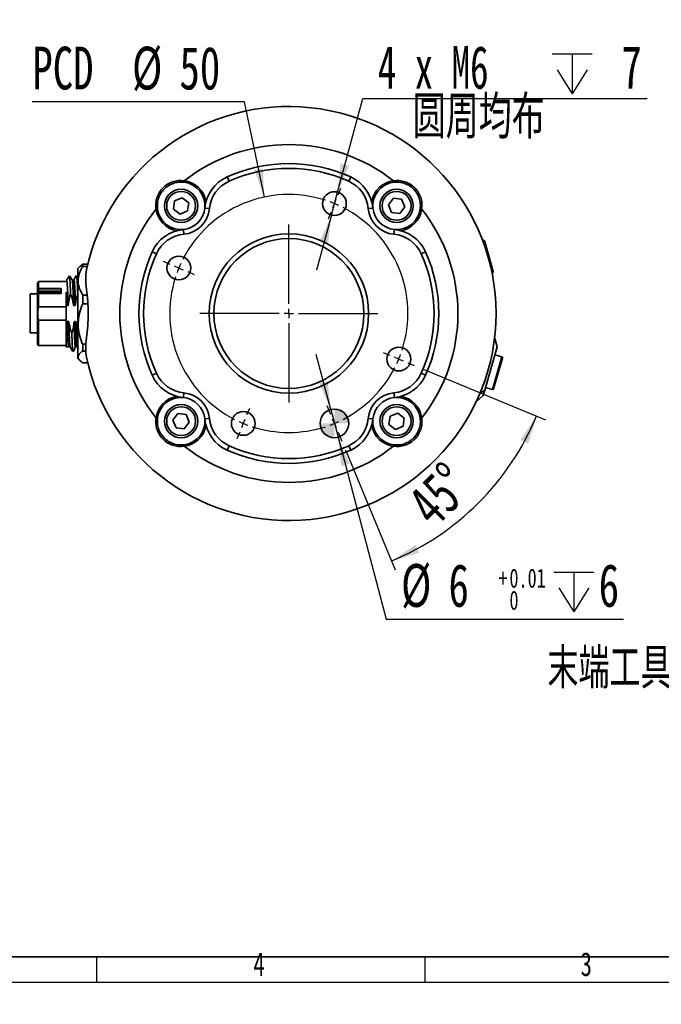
# Model space of a CAD drawing. Header units: millimetres. Extents: x 0 to 297, y 0 to 209.
# Tile 32 of 35: x 151 to 219, y 0 to 103. Entities that reach past the tile are written whole.
import ezdxf

# ---------------------------------------------------------------- set-up
doc = ezdxf.new("R2010")
doc.units = ezdxf.units.MM
doc.layers.add('图层0', color=7, linetype='Continuous')
doc.layers.add('细实线', color=7, linetype='Continuous')
doc.layers.add('粗实线', color=7, linetype='Continuous', lineweight=50)
doc.styles.add('SLDTEXTSTYLE1', font='TXT', dxfattribs={"width": 0.7, "bigfont": 'bigfont'})
doc.styles.add('SLDTEXTSTYLE2', font='TXT', dxfattribs={"width": 0.7})
doc.styles.add('SLDTEXTSTYLE3', font='TXT', dxfattribs={"width": 0.633333})
doc.dimstyles.new('SLDDIMSTYLE10', dxfattribs={"dimtxt": 4.5, "dimasz": 3, "dimexe": 0, "dimexo": 0.0625, "dimgap": 1.125, "dimtad": 0, "dimtih": 1, "dimtoh": 1, "dimlfac": 2, "dimrnd": 1e-09, "dimzin": 12, "dimdsep": 46, "dimtxsty": 'SLDTEXTSTYLE2', "dimblk1": 'NONE', "dimblk2": 'NONE', "dimsah": 1, "dimcen": 0, "dimadec": 0, "dimazin": 3, "dimtfac": 1, "dimtmove": 0, "dimatfit": 3, "dimldrblk": 'NONE', "dimfxl": 0, "dimfrac": 2, "dimtolj": 1, "dimtzin": 12, "dimarcsym": 0})
doc.dimstyles.new('SLDDIMSTYLE11', dxfattribs={"dimtxt": 4.5, "dimasz": 3, "dimexe": 0, "dimexo": 0.0625, "dimgap": 1.125, "dimtad": 0, "dimtih": 1, "dimtoh": 1, "dimlfac": 2, "dimrnd": 1e-09, "dimzin": 12, "dimdsep": 46, "dimtxsty": 'SLDTEXTSTYLE2', "dimsah": 1, "dimcen": 0, "dimadec": 0, "dimazin": 3, "dimtfac": 1, "dimtmove": 0, "dimatfit": 3, "dimfxl": 0, "dimfrac": 2, "dimtolj": 1, "dimtzin": 12, "dimarcsym": 0})
doc.dimstyles.new('SLDDIMSTYLE12', dxfattribs={"dimtxt": 4.5, "dimasz": 3, "dimexe": 0, "dimexo": 0.0625, "dimgap": 1.125, "dimtad": 2, "dimdec": 4, "dimlfac": 2, "dimzin": 12, "dimdsep": 46, "dimtxsty": 'SLDTEXTSTYLE2', "dimsah": 1, "dimcen": 0.09, "dimadec": 1, "dimazin": 3, "dimtfac": 1, "dimtdec": 1, "dimtofl": 0, "dimtmove": 0, "dimatfit": 3, "dimfxl": 0, "dimfrac": 2, "dimtolj": 1, "dimtzin": 12, "dimarcsym": 0})
doc.dimstyles.new('SLDDIMSTYLE7', dxfattribs={"dimtxt": 3.5, "dimasz": 3, "dimexe": 0, "dimexo": 0.0625, "dimgap": 0.875, "dimtad": 0, "dimtih": 1, "dimtoh": 1, "dimlfac": 3, "dimrnd": 1e-09, "dimzin": 12, "dimdsep": 46, "dimtxsty": 'SLDTEXTSTYLE2', "dimblk1": 'NONE', "dimblk2": 'NONE', "dimsah": 1, "dimcen": 0, "dimadec": 0, "dimazin": 3, "dimtfac": 1, "dimtmove": 0, "dimatfit": 3, "dimldrblk": 'NONE', "dimfxl": 0, "dimfrac": 2, "dimtolj": 1, "dimtzin": 12, "dimarcsym": 0})
doc.dimstyles.new('SLDDIMSTYLE8', dxfattribs={"dimtxt": 3.5, "dimasz": 3, "dimexe": 0, "dimexo": 0.0625, "dimgap": 0.875, "dimtad": 0, "dimtih": 1, "dimtoh": 1, "dimlfac": 3, "dimrnd": 1e-09, "dimzin": 12, "dimdsep": 46, "dimtxsty": 'SLDTEXTSTYLE2', "dimblk1": 'NONE', "dimblk2": 'NONE', "dimsah": 1, "dimcen": 0, "dimadec": 0, "dimazin": 3, "dimtol": 1, "dimtp": 0.03, "dimtfac": 1, "dimtmove": 0, "dimatfit": 3, "dimldrblk": 'NONE', "dimfxl": 0, "dimfrac": 2, "dimtolj": 1, "dimarcsym": 0})
doc.dimstyles.new('SLDDIMSTYLE9', dxfattribs={"dimtxt": 4.5, "dimasz": 3, "dimexe": 0, "dimexo": 0.0625, "dimgap": 1.125, "dimtad": 0, "dimtih": 1, "dimtoh": 1, "dimlfac": 2, "dimrnd": 1e-09, "dimzin": 12, "dimdsep": 46, "dimtxsty": 'SLDTEXTSTYLE2', "dimsah": 1, "dimcen": 0, "dimadec": 0, "dimazin": 3, "dimtol": 1, "dimtp": 0.01, "dimtfac": 1, "dimtmove": 0, "dimatfit": 3, "dimfxl": 0, "dimfrac": 2, "dimtolj": 1, "dimarcsym": 0})

# ---------------------------------------------------------------- blocks, each defined once
blk = doc.blocks.new('_D_22')
at = {"layer": '图层0'}
blk.add_line((204.07, 119.32), (182.32, 119.32), dxfattribs=at)
at = {"layer": '图层0', "char_height": 3.5, "attachment_point": 1}
for s, insert, style in [('贯穿', (194.27, 122.83), 'SLDTEXTSTYLE1'), ('6-', (182.32, 122.83), 'SLDTEXTSTYLE2'), ('%%c', (186.4, 122.83), 'SLDTEXTSTYLE2'), ('9', (190.27, 122.83), 'SLDTEXTSTYLE2'), ('圆周均布', (184.26, 118.75), 'SLDTEXTSTYLE1')]:
    blk.add_mtext(s, dxfattribs=dict(at, insert=insert, style=style))
blk = doc.blocks.new('_None')
blk = doc.blocks.new('SW_SYMBOL_HOLE_DEPTH')
at = {"layer": '图层0', "color": 0}
for p, q in [((0, 875), (800, 875)), ((400, 875), (400, 75)), ((100, 555), (400, 75)), ((700, 555), (400, 75))]:
    blk.add_line(p, q, dxfattribs=at)
blk = doc.blocks.new('_D_23')
at = {"layer": '图层0'}
blk.add_line((191.36, 126.83), (170.31, 126.83), dxfattribs=at)
at = {"layer": '图层0', "xscale": 0.004072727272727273, "yscale": 0.004072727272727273, "zscale": 0.004072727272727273}
blk.add_blockref('SW_SYMBOL_HOLE_DEPTH', (184.07, 127.11), dxfattribs=at)
at = {"layer": '图层0', "attachment_point": 1, "style": 'SLDTEXTSTYLE2'}
for s, insert, char_height in [('%%c', (170.31, 131.34), 3.5), ('+', (178.25, 131.98), 2), ('0.03', (179.42, 131.98), 2), ('6', (187.74, 131.34), 3.5), ('4', (174.18, 131.34), 3.5), ('0', (179.42, 129.65), 2)]:
    blk.add_mtext(s, dxfattribs=dict(at, insert=insert, char_height=char_height))
blk = doc.blocks.new('_D_24')
at = {"layer": '图层0'}
for p, q in [((183.85, 62.49), (182.32, 68.29)), ((183.85, 62.49), (184.61, 59.59)), ((184.61, 59.59), (189.65, 40.47)), ((189.65, 40.47), (214.6, 40.47))]:
    blk.add_line(p, q, dxfattribs=at)
for points in [[(183.85, 62.49), (183.52, 65.51), (182.65, 65.28)], [(184.61, 59.59), (184.94, 56.57), (185.81, 56.8)]]:
    blk.add_solid(points, dxfattribs=at)
at = {"layer": '图层0', "xscale": 0.005236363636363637, "yscale": 0.005236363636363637, "zscale": 0.005236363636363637}
blk.add_blockref('SW_SYMBOL_HOLE_DEPTH', (207.27, 40.84), dxfattribs=at)
at = {"layer": '图层0', "attachment_point": 1, "style": 'SLDTEXTSTYLE2'}
for s, insert, char_height in [('%%c', (191.23, 46.27), 4.5), ('6', (196.21, 46.27), 4.5), ('0.01', (202.61, 45.78), 2), ('6', (211.98, 46.27), 4.5), ('+', (201.45, 45.78), 2), ('0', (202.61, 43.46), 2)]:
    blk.add_mtext(s, dxfattribs=dict(at, insert=insert, char_height=char_height))
blk = doc.blocks.new('_D_25')
at = {"layer": '图层0'}
blk.add_line((174.78, 94.83), (152.51, 94.83), dxfattribs=at)
at = {"layer": '图层0', "char_height": 4.5, "attachment_point": 1, "style": 'SLDTEXTSTYLE2'}
for s, insert in [('PCD', (152.51, 100.63)), ('%%c', (162.98, 100.63)), ('50', (167.96, 100.63))]:
    blk.add_mtext(s, dxfattribs=dict(at, insert=insert))
blk = doc.blocks.new('_D_26')
at = {"layer": '图层0'}
for p, q in [((184.56, 85.34), (187.2, 95.18)), ((187.2, 95.18), (217.07, 95.18)), ((183.91, 82.93), (184.56, 85.34)), ((183.91, 82.93), (182.35, 77.13))]:
    blk.add_line(p, q, dxfattribs=at)
for points in [[(184.56, 85.34), (185.77, 88.12), (184.9, 88.36)], [(183.91, 82.93), (182.7, 80.15), (183.56, 79.92)]]:
    blk.add_solid(points, dxfattribs=at)
at = {"layer": '图层0', "xscale": 0.005236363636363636, "yscale": 0.005236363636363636, "zscale": 0.005236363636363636}
blk.add_blockref('SW_SYMBOL_HOLE_DEPTH', (207.11, 95.28), dxfattribs=at)
at = {"layer": '图层0', "char_height": 4.5, "attachment_point": 1}
for s, insert, style in [('4 x M6', (188.78, 100.71), 'SLDTEXTSTYLE3'), ('7', (214.36, 100.71), 'SLDTEXTSTYLE2'), ('圆周均布', (192.45, 95.48), 'SLDTEXTSTYLE1')]:
    blk.add_mtext(s, dxfattribs=dict(at, insert=insert, style=style))
blk = doc.blocks.new('_D_27')
at = {"layer": '图层0'}
for p, q in [((193.54, 66.75), (206.38, 61.43)), ((185.38, 58.27), (190.61, 45.65))]:
    blk.add_line(p, q, dxfattribs=at)
blk.add_arc((179.45, 72.59), 28.15, 292.5, 337.5, dxfattribs=at)
for points in [[(205.46, 61.81), (203.76, 59.3), (204.57, 58.91)], [(190.22, 46.58), (193.12, 47.46), (192.74, 48.28)]]:
    blk.add_solid(points, dxfattribs=at)
at = {"layer": '图层0', "insert": (191.55, 53.08), "char_height": 4.5, "attachment_point": 1, "rotation": 45, "style": 'SLDTEXTSTYLE2'}
blk.add_mtext('45°', dxfattribs=at)
blk = doc.blocks.new('SW_CENTERMARKSYMBOL_1')
at = {"layer": '图层0', "color": 0}
for p, q in [((9.95, 24.02), (10.24, 24.71)), ((9.57, 23.1), (9.38, 22.64)), ((9.57, 23.1), (9.76, 23.56)), ((9.18, 22.17), (8.9, 21.48)), ((4.78, 12.55), (4.78, 20.89)), ((-7.69, 16.71), (-8.38, 17)), ((-6.76, 16.33), (-7.23, 16.52)), ((-6.76, 16.33), (-6.3, 16.14)), ((-5.84, 15.95), (-5.15, 15.66)), ((3.78, 11.55), (-4.56, 11.55)), ((4.78, 11.55), (4.28, 11.55)), ((4.78, 11.55), (4.78, 12.05)), ((4.78, 11.55), (4.78, 11.05)), ((4.78, 11.55), (5.28, 11.55)), ((5.78, 11.55), (14.12, 11.55)), ((4.78, 10.55), (4.78, 2.21)), ((15.41, 7.15), (14.72, 7.43)), ((16.33, 6.76), (15.87, 6.96)), ((16.33, 6.76), (16.79, 6.57)), ((17.26, 6.38), (17.95, 6.1)), ((0.38, 0.92), (0.67, 1.62)), ((9.18, 0.92), (8.8, 1.85)), ((0, 0), (-0.19, -0.46)), ((0, 0), (0.19, 0.46)), ((9.57, 0), (9.38, 0.46)), ((9.57, 0), (9.76, -0.46)), ((-0.38, -0.92), (-0.67, -1.62)), ((9.95, -0.92), (10.33, -1.85))]:
    blk.add_line(p, q, dxfattribs=at)
for start, end in [(72.0837, 152.9163), (67.5, 69.7918), (65.2082, 67.5), (342.0837, 62.9163), (155.2082, 157.5), (157.5, 159.7918), (162.0837, 242.9163), (335.2082, 337.5), (337.5, 339.7918), (297.0837, 332.9163), (245.2082, 247.5), (290.2082, 292.5), (292.5, 294.7918), (247.5, 249.7918), (252.0837, 287.9163)]:
    blk.add_arc((4.78, 11.55), 12.5, start, end, dxfattribs=at)
blk = doc.blocks.new('SW_DOWELSYMBOL_0')
at = {"linetype": 'Continuous', "lineweight": 18}
h = blk.add_hatch(color=0, dxfattribs=at)
edge = h.paths.add_edge_path(flags=0)
edge.add_arc((0, 0), 1.5, 0, 90)
edge.add_line((0, 1.5), (0, 0))
edge.add_line((0, 0), (1.5, 0))
h = blk.add_hatch(color=0, dxfattribs=at)
edge = h.paths.add_edge_path(flags=0)
edge.add_arc((0, 0), 1.5, 180, 270)
edge.add_line((0, -1.5), (0, 0))
edge.add_line((0, 0), (-1.5, 0))
at = {"layer": '图层0', "color": 0}
blk.add_circle((0, 0), 1.5, dxfattribs=at)

msp = doc.modelspace()

# ---------------------------------------------------------------- linework, layer by layer
at = {"color": 7, "linetype": 'Continuous', "lineweight": 35}
for p, q in [((172.957846, 86.938332), (173.163897, 86.482763)), ((185.732989, 86.482763), (185.93904, 86.938332)), ((168.445643, 86.382209), (168.464297, 86.531044)), ((190.451244, 86.382209), (190.432589, 86.531044)), ((167.334763, 83.569887), (167.447462, 84.428548)), ((167.447462, 84.428548), (168.247434, 84.760278)), ((168.247434, 84.760278), (168.934707, 84.233347)), ((168.934707, 84.233347), (168.822007, 83.374686)), ((189.903491, 84.014316), (190.430422, 84.701589)), ((190.235221, 83.214344), (189.903491, 84.014316)), ((190.430422, 84.701589), (191.289083, 84.588889)), ((191.289083, 84.588889), (191.620813, 83.788918)), ((165.654143, 83.590709), (165.505307, 83.572054)), ((168.022035, 83.042956), (167.334763, 83.569887)), ((168.822007, 83.374686), (168.022035, 83.042956)), ((171.121589, 83.621077), (170.62378, 83.667833)), ((187.775298, 83.621077), (188.273107, 83.667833)), ((191.093882, 83.101645), (190.235221, 83.214344)), ((191.620813, 83.788918), (191.093882, 83.101645)), ((193.242744, 83.590709), (193.391579, 83.572054)), ((168.415275, 80.914763), (168.368518, 81.412572)), ((190.481611, 80.914763), (190.528368, 81.412572)), ((199.857393, 80.299616), (199.792457, 80.280996)), ((199.981082, 80.231053), (200.153927, 79.628271)), ((165.553589, 78.872454), (165.09802, 79.078505)), ((193.798867, 79.078505), (193.343298, 78.872454)), ((200.153927, 79.628271), (200.911358, 76.986795)), ((200.254138, 78.927182), (200.25412, 78.927177)), ((157.798443, 77.759604), (157.539008, 77.539991)), ((157.798443, 77.759604), (157.798443, 77.52969)), ((157.798443, 77.759604), (158.322249, 77.759604)), ((157.157444, 76.586887), (157.147896, 76.554622)), ((157.298443, 76.344625), (157.159321, 76.585232)), ((157.532267, 77.546732), (157.298443, 77.312908)), ((157.298443, 67.862908), (157.298443, 77.312908)), ((158.267289, 77.52969), (157.798443, 77.52969)), ((200.777861, 76.844485), (200.842796, 76.863105)), ((153.148443, 75.962908), (153.047036, 75.861501)), ((156.048443, 75.962908), (153.148443, 75.962908)), ((153.148443, 75.228504), (153.148443, 75.962908)), ((156.116026, 76.087712), (156.048443, 76.087712)), ((156.203484, 76.228692), (156.418813, 76.559957)), ((156.418813, 76.559957), (156.576819, 76.293336)), ((156.808203, 76.087881), (156.696846, 76.087881)), ((153.048443, 74.650408), (152.273443, 74.650408)), ((153.048437, 74.719453), (153.048443, 74.627506)), ((153.048443, 75.150264), (153.14509, 75.209576)), ((153.048443, 75.150264), (153.048443, 74.916829)), ((153.048443, 74.916829), (153.148443, 74.953479)), ((153.148443, 74.8125), (153.048443, 74.719458)), ((153.14509, 74.708017), (153.048443, 74.627506)), ((153.148443, 75.228504), (153.14509, 75.209576)), ((153.148443, 75.186914), (153.14509, 75.209576)), ((153.148443, 74.720547), (153.14509, 74.708017)), ((153.148443, 74.689783), (153.14509, 74.708017)), ((153.148443, 75.228504), (155.548443, 75.228504)), ((153.148443, 75.186914), (155.548443, 75.186914)), ((153.148446, 74.95348), (153.148443, 75.186914)), ((153.148443, 74.720547), (153.148443, 74.8125)), ((155.548443, 74.720547), (153.148443, 74.720547)), ((153.148443, 74.689783), (153.148443, 73.295457)), ((155.548443, 74.689783), (153.148443, 74.689783)), ((155.548443, 74.953479), (153.14845, 74.953479)), ((153.14845, 74.8125), (155.548443, 74.8125)), ((155.548443, 75.228504), (155.548443, 75.196971)), ((155.548443, 75.196971), (155.548443, 74.974394)), ((155.548443, 74.974394), (155.548443, 74.7288)), ((155.548443, 74.7288), (155.548443, 74.689783)), ((157.798443, 74.529056), (157.798443, 73.589255)), ((157.798443, 74.529056), (158.262071, 74.529056)), ((158.337564, 73.589255), (157.798443, 73.589255)), ((153.148443, 73.295457), (156.048443, 73.295457)), ((156.102266, 73.418571), (156.048443, 73.418571)), ((156.048443, 71.757246), (156.048443, 73.418571)), ((156.274914, 73.418571), (156.102266, 73.418571)), ((156.967124, 73.418565), (156.852266, 73.418565)), ((153.148443, 71.88036), (153.148443, 69.212908)), ((156.048443, 71.88036), (153.148443, 71.88036)), ((156.048443, 71.757246), (156.159471, 71.757246)), ((156.159471, 71.757246), (156.33212, 71.757246)), ((156.967258, 71.757253), (157.024325, 71.757253)), ((152.273443, 70.555322), (153.048443, 70.555322)), ((157.798443, 69.35736), (158.151738, 69.35736)), ((157.798443, 69.35736), (157.798443, 68.647473)), ((201.066519, 69.978058), (201.02193, 69.822561)), ((201.066519, 69.978058), (201.042137, 69.985049)), ((201.326639, 69.07123), (201.066519, 69.978058)), ((153.047036, 69.314316), (153.148443, 69.212908)), ((153.148443, 69.212908), (156.048443, 69.212908)), ((156.048443, 69.087936), (156.318391, 69.087936)), ((156.318372, 69.087936), (156.487482, 69.087936)), ((156.483912, 69.094109), (156.775273, 68.590224)), ((156.776942, 68.58893), (156.786442, 68.621031)), ((156.78481, 68.591545), (157.04701, 69.045002)), ((157.262795, 69.044173), (157.349217, 68.894724)), ((158.141819, 68.647473), (157.798443, 68.647473)), ((201.326639, 69.07123), (200.029468, 64.547454)), ((200.829032, 68.595511), (200.828892, 68.595551)), ((157.298443, 67.862908), (157.532267, 67.629084)), ((157.798443, 67.416212), (158.322249, 67.416212)), ((201.87262, 67.913384), (200.942344, 64.669126)), ((201.804058, 68.037074), (201.088902, 68.242142)), ((165.09802, 66.097311), (165.553589, 66.303362)), ((193.343298, 66.303362), (193.798867, 66.097311)), ((168.415275, 64.261054), (168.368518, 63.763245)), ((190.481611, 64.261054), (190.528368, 63.763245)), ((199.666947, 64.570764), (199.667448, 64.570621)), ((199.770945, 64.838172), (199.771125, 64.83812)), ((200.029468, 64.547454), (199.865761, 63.976543)), ((200.103499, 64.805631), (200.818654, 64.600564)), ((199.14024, 63.352343), (199.164621, 63.345352)), ((199.164621, 63.345352), (199.865761, 63.976543)), ((190.074879, 61.801131), (190.874851, 62.132861)), ((190.874851, 62.132861), (191.562124, 61.60593)), ((165.654143, 61.585108), (165.505307, 61.603762)), ((167.276074, 61.386899), (167.803005, 62.074172)), ((167.607804, 60.586927), (167.276074, 61.386899)), ((167.803005, 62.074172), (168.661666, 61.961472)), ((168.993396, 61.161501), (168.466465, 60.474228)), ((168.661666, 61.961472), (168.993396, 61.161501)), ((171.121589, 61.55474), (170.62378, 61.507983)), ((187.775298, 61.55474), (188.273107, 61.507983)), ((189.96218, 60.94247), (190.074879, 61.801131)), ((191.562124, 61.60593), (191.449424, 60.747269)), ((193.242744, 61.585108), (193.391579, 61.603762)), ((168.466465, 60.474228), (167.607804, 60.586927)), ((190.649452, 60.415539), (189.96218, 60.94247)), ((191.449424, 60.747269), (190.649452, 60.415539)), ((168.445643, 58.793608), (168.464297, 58.644772)), ((173.163897, 58.693054), (172.957846, 58.237485)), ((185.93904, 58.237485), (185.732989, 58.693054)), ((190.451244, 58.793608), (190.432589, 58.644772))]:
    msp.add_line(p, q, dxfattribs=at)
at = {"color": 8, "linetype": 'Continuous', "lineweight": 35}
for p, q in [((200.04048, 79.661113), (199.857393, 80.299616)), ((200.209003, 79.073404), (200.04048, 79.661113)), ((200.842796, 76.863105), (200.611555, 77.669538)), ((200.818654, 64.600564), (201.804058, 68.037074)), ((200.029468, 64.547454), (199.507615, 64.180047))]:
    msp.add_line(p, q, dxfattribs=at)
at = {"color": 7, "linetype": 'Continuous', "lineweight": 35}
for centre, radius in [((168.134735, 83.901617), 1.75), ((168.134735, 83.901617), 1.516667), ((184.231986, 84.136402), 1.25), ((190.762152, 83.901617), 1.75), ((190.762152, 83.901617), 1.516667), ((179.448443, 72.587908), 8.375), ((179.448443, 72.587908), 7.875), ((167.899949, 77.371451), 1.25), ((190.996937, 67.804365), 1.25), ((168.134735, 61.2742), 1.75), ((168.134735, 61.2742), 1.516667), ((174.6649, 61.039414), 1.25), ((184.231986, 61.039414), 1.5), ((190.762152, 61.2742), 1.75), ((190.762152, 61.2742), 1.516667)]:
    msp.add_circle(centre, radius, dxfattribs=at)
for centre, radius, start, end in [((179.448443, 72.587908), 21.75, 192.17374938, 167.82625062), ((179.448443, 72.587908), 17.75, 51.76961075, 128.23038925), ((179.448443, 72.587908), 15.75, 65.66309049, 114.33690951), ((174.606252, 83.29378), 4, 114.33690951, 174.63423718), ((179.448443, 72.587908), 15.25, 65.66309049, 114.33690951), ((184.290635, 83.29378), 4, 5.36576282, 65.66309049), ((168.134735, 83.901617), 2.5, 354.63423718, 82.85601447), ((168.134735, 83.901617), 2.65, 9.6576401, 82.85601447), ((174.606252, 83.29378), 3.5, 114.33690951, 174.63423718), ((184.290635, 83.29378), 3.5, 5.36576282, 65.66309049), ((190.762152, 83.901617), 2.65, 97.14398554, 170.3423599), ((190.762152, 83.901617), 2.5, 97.14398554, 185.36576282), ((179.448443, 72.587908), 17.75, 141.76961075, 218.23038925), ((168.134735, 83.901617), 2.65, 187.14398554, 260.3423599), ((168.134735, 83.901617), 2.5, 187.14398554, 275.36576282), ((168.134735, 83.901617), 2.5, 275.36576282, 354.63423718), ((168.134735, 83.901617), 3, 275.36576282, 354.63423718), ((190.762152, 83.901617), 3, 185.36576282, 264.63423718), ((190.762152, 83.901617), 2.5, 185.36576282, 264.63423718), ((190.762152, 83.901617), 2.5, 264.63423718, 352.85601447), ((190.762152, 83.901617), 2.65, 279.6576401, 352.85601447), ((179.448443, 72.587908), 17.75, 321.76961075, 38.23038925), ((168.742572, 77.4301), 4, 95.36576282, 155.66309049), ((168.742572, 77.4301), 3.5, 95.36576282, 155.66309049), ((190.154315, 77.4301), 3.5, 24.33690951, 84.63423718), ((190.154315, 77.4301), 4, 24.33690951, 84.63423718), ((199.884956, 80.203489), 0.1, 16, 106), ((179.448443, 72.587908), 15.75, 155.66309049, 204.33690951), ((179.448443, 72.587908), 15.25, 155.66309049, 204.33690951), ((179.448443, 72.587908), 15.25, 335.66309049, 24.33690951), ((179.448443, 72.587908), 15.75, 335.66309049, 24.33690951), ((200.815232, 76.959231), 0.1, 286, 16), ((201.776494, 67.940948), 0.1, 344, 74), ((168.742572, 67.745717), 3.5, 204.33690951, 264.63423718), ((190.154315, 67.745717), 3.5, 275.36576282, 335.66309049), ((168.742572, 67.745717), 4, 204.33690951, 264.63423718), ((190.154315, 67.745717), 4, 275.36576282, 335.66309049), ((168.134735, 61.2742), 3, 5.36576282, 84.63423718), ((190.762152, 61.2742), 3, 95.36576282, 174.63423718), ((200.846218, 64.69669), 0.1, 254, 344), ((168.134735, 61.2742), 2.65, 99.6576401, 172.85601447), ((168.134735, 61.2742), 2.5, 84.63423718, 172.85601447), ((168.134735, 61.2742), 2.5, 5.36576282, 84.63423718), ((190.762152, 61.2742), 2.5, 95.36576282, 174.63423718), ((190.762152, 61.2742), 2.5, 7.14398554, 95.36576282), ((190.762152, 61.2742), 2.65, 7.14398554, 80.3423599), ((168.134735, 61.2742), 2.5, 277.14398554, 5.36576282), ((174.606252, 61.882037), 4, 185.36576282, 245.66309049), ((174.606252, 61.882037), 3.5, 185.36576282, 245.66309049), ((184.290635, 61.882037), 3.5, 294.33690951, 354.63423718), ((184.290635, 61.882037), 4, 294.33690951, 354.63423718), ((190.762152, 61.2742), 2.5, 174.63423718, 262.85601447), ((168.134735, 61.2742), 2.65, 277.14398554, 350.3423599), ((190.762152, 61.2742), 2.65, 189.6576401, 262.85601447), ((179.448443, 72.587908), 17.75, 231.76961075, 308.23038925), ((179.448443, 72.587908), 15.75, 245.66309049, 294.33690951), ((179.448443, 72.587908), 15.25, 245.66309049, 294.33690951)]:
    msp.add_arc(centre, radius, start, end, dxfattribs=at)
for points, knots in [([(165.505307, 83.572054), (165.48936, 83.775975), (165.457517, 84.183174), (165.587077, 84.784081), (165.840705, 85.337163), (166.218174, 85.815799), (166.69641, 86.194078), (167.249385, 86.448237), (167.850888, 86.578736), (168.258833, 86.547019), (168.464297, 86.531044)], [0, 0, 0, 0, 0.1257588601, 0.2511211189, 0.3755941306, 0.4994951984, 0.6238995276, 0.7484460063, 0.873303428, 1, 1, 1, 1]), ([(168.445643, 86.382209), (168.254666, 86.393354), (167.874235, 86.415555), (167.31483, 86.284627), (166.798831, 86.040789), (166.350601, 85.683515), (165.994067, 85.234921), (165.75072, 84.718836), (165.620662, 84.159984), (165.642995, 83.780249), (165.654143, 83.590709)], [0, 0, 0, 0, 0.125693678, 0.2503844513, 0.3753615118, 0.500508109, 0.6251474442, 0.7500490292, 0.8752399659, 1, 1, 1, 1]), ([(190.432589, 86.531044), (190.63651, 86.546991), (191.043709, 86.578835), (191.644616, 86.449275), (192.197698, 86.195646), (192.676334, 85.818177), (193.054613, 85.339942), (193.308772, 84.786966), (193.439271, 84.185464), (193.407554, 83.777518), (193.391579, 83.572054)], [0, 0, 0, 0, 0.1257588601, 0.2511211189, 0.3755941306, 0.4994951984, 0.6238995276, 0.7484460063, 0.873303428, 1, 1, 1, 1]), ([(193.242744, 83.590709), (193.253889, 83.781686), (193.27609, 84.162116), (193.145162, 84.721521), (192.901324, 85.237521), (192.54405, 85.68575), (192.095456, 86.042285), (191.579371, 86.285631), (191.020519, 86.415689), (190.640784, 86.393356), (190.451244, 86.382209)], [0, 0, 0, 0, 0.12569367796, 0.25038445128, 0.37536151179, 0.50050810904, 0.6251474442, 0.75004902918, 0.87523996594, 1, 1, 1, 1]), ([(200.610826, 77.609466), (200.598584, 77.66057), (200.577598, 77.748181), (200.550599, 77.857034), (200.532421, 77.929218), (200.523042, 77.965996), (200.521887, 77.970516), (200.521417, 77.972355)], [0, 0, 0, 0, 0.2717676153, 0.4659022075, 0.6598682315, 0.8616307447, 1, 1, 1, 1]), ([(200.655354, 77.417964), (200.648121, 77.449537), (200.637256, 77.496965), (200.62231, 77.560917), (200.614659, 77.593264), (200.610826, 77.609466)], [0, 0, 0, 0, 0.4984644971, 0.7487869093, 1, 1, 1, 1]), ([(157.149529, 76.584182), (157.105831, 76.508598), (157.018441, 76.357439), (156.931033, 76.206296), (156.887331, 76.13073)], [0, 0, 0, 0, 0.50003623, 1, 1, 1, 1]), ([(157.275978, 74.695036), (157.2661, 74.964152), (157.246345, 75.502382), (157.216711, 76.090649), (157.188252, 76.48036), (157.169671, 76.541149), (157.160968, 76.569622)], [0, 0, 0, 0, 0.2576604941, 0.5153182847, 0.7729770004, 1, 1, 1, 1]), ([(157.798443, 74.529056), (157.67864, 74.749616), (157.435389, 75.197445), (157.291874, 75.895729), (157.361189, 76.590757), (157.566915, 77.1278), (157.744101, 77.435362), (157.798443, 77.52969)], [0, 0, 0, 0, 0.2283677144, 0.463680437, 0.6784948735, 0.901395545, 1, 1, 1, 1]), ([(158.187544, 77.174482), (158.152911, 76.876977), (158.083658, 76.282072), (158.200327, 75.145076), (158.335797, 73.906153), (158.402229, 72.591936), (158.336577, 71.277747), (158.20125, 70.038569), (158.083811, 68.899009), (158.152789, 68.302096), (158.187544, 68.001334)], [0, 0, 0, 0, 0.1255306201, 0.2510164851, 0.3758620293, 0.4993907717, 0.6236396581, 0.7483401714, 0.8731980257, 1, 1, 1, 1]), ([(153.048443, 75.822686), (153.048443, 75.814556), (153.048443, 75.795983), (153.048443, 75.382653), (153.048443, 75.150264)], [0, 0, 0, 0, 0.4377651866, 1, 1, 1, 1]), ([(156.109666, 76.082953), (156.111723, 76.086101), (156.115914, 76.092514), (156.141878, 76.132153), (156.178479, 76.189508), (156.203484, 76.228692)], [0, 0, 0, 0, 0.2339669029, 0.4766569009, 1, 1, 1, 1]), ([(156.274914, 73.418571), (156.261145, 73.801695), (156.233609, 74.567837), (156.192287, 75.445187), (156.153081, 76.003244), (156.12765, 76.042729), (156.115986, 76.060837)], [0, 0, 0, 0, 0.2599726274, 0.5198726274, 0.7798023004, 1, 1, 1, 1]), ([(156.525974, 74.695037), (156.51705, 74.939284), (156.4992, 75.427777), (156.472425, 75.986473), (156.445653, 76.396419), (156.427803, 76.505421), (156.418878, 76.55992)], [0, 0, 0, 0, 0.2499966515, 0.4999923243, 0.7500055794, 1, 1, 1, 1]), ([(156.702119, 76.078764), (156.67222, 76.13046), (156.630754, 76.202158), (156.589293, 76.273859), (156.577727, 76.293861)], [0, 0, 0, 0, 0.72102892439, 1, 1, 1, 1]), ([(156.700261, 76.036689), (156.709617, 76.020177), (156.732743, 75.979361), (156.769641, 75.442971), (156.810953, 74.568649), (156.838495, 73.80193), (156.852266, 73.418571)], [0, 0, 0, 0, 0.1846451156, 0.4564289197, 0.7282143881, 1, 1, 1, 1]), ([(156.967124, 73.418563), (156.954381, 73.772798), (156.928893, 74.481268), (156.890662, 75.336979), (156.852431, 75.88629), (156.824938, 76.127508), (156.810189, 76.071802), (156.808184, 76.064229)], [0, 0, 0, 0, 0.2405382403, 0.4810764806, 0.721614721, 0.9621529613, 1, 1, 1, 1]), ([(157.047572, 73.609005), (157.035276, 73.949322), (157.010684, 74.629956), (156.973795, 75.439431), (156.936907, 75.954001), (156.91052, 76.177605), (156.896429, 76.123756), (156.894634, 76.116897)], [0, 0, 0, 0, 0.2411987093, 0.4823975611, 0.7235965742, 0.9647957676, 1, 1, 1, 1]), ([(153.048474, 74.916813), (153.048468, 74.894929), (153.048458, 74.851159), (153.048448, 74.81543), (153.048443, 74.797565)], [0, 0, 0, 0, 0.4999890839, 1, 1, 1, 1]), ([(153.048443, 74.797565), (153.048448, 74.781473), (153.048458, 74.749289), (153.048468, 74.729375), (153.048474, 74.719419)], [0, 0, 0, 0, 0.5000109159, 1, 1, 1, 1]), ([(153.048443, 74.627506), (153.048443, 74.275705), (153.048443, 73.572103), (153.048443, 72.300646), (153.048443, 71.087803), (153.048443, 70.092322), (153.048443, 69.428529), (153.048443, 69.360793), (153.048443, 69.328164)], [0, 0, 0, 0, 0.1686509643, 0.3373019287, 0.505952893, 0.6746038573, 0.8432548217, 1, 1, 1, 1]), ([(153.148495, 74.868328), (153.148492, 74.881081), (153.148484, 74.906589), (153.148476, 74.937843), (153.148473, 74.953471)], [0, 0, 0, 0, 0.4999885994, 1, 1, 1, 1]), ([(153.148473, 74.812479), (153.148476, 74.819597), (153.148484, 74.833833), (153.148492, 74.856829), (153.148495, 74.868328)], [0, 0, 0, 0, 0.5000114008, 1, 1, 1, 1]), ([(156.274916, 73.418571), (156.303501, 73.633), (156.34648, 73.955406), (156.441439, 74.379257), (156.497783, 74.589725), (156.525976, 74.695035)], [0, 0, 0, 0, 0.4980471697, 0.7488417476, 1, 1, 1, 1]), ([(156.52596, 74.695035), (156.55607, 74.601077), (156.638095, 74.345113), (156.755372, 73.921056), (156.819931, 73.58626), (156.852266, 73.418568)], [0, 0, 0, 0, 0.2244912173, 0.6115644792, 1, 1, 1, 1]), ([(157.047571, 73.609005), (157.076376, 73.791425), (157.119652, 74.065492), (157.20356, 74.426207), (157.251832, 74.605394), (157.27598, 74.695033)], [0, 0, 0, 0, 0.4986829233, 0.7492157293, 1, 1, 1, 1]), ([(157.047571, 73.609004), (157.040046, 73.563359), (157.029931, 73.502003), (157.000723, 73.439565), (156.98305, 73.423255), (156.973837, 73.419177), (156.969324, 73.418766), (156.967123, 73.418566)], [0, 0, 0, 0, 0.641397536, 0.8621514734, 0.9373806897, 0.9694686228, 1, 1, 1, 1]), ([(157.798443, 69.35736), (157.74693, 69.482925), (157.571398, 69.910788), (157.365467, 70.674513), (157.288899, 71.654163), (157.441311, 72.625905), (157.658299, 73.260561), (157.792583, 73.57551), (157.798443, 73.589255)], [0, 0, 0, 0, 0.0931237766, 0.3173199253, 0.5410271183, 0.7651001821, 0.9897488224, 1, 1, 1, 1]), ([(153.148443, 71.88036), (153.110943, 72.116209), (153.035943, 72.587908), (153.110943, 73.059607), (153.148443, 73.295457)], [0, 0, 0, 0, 0.49999996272, 1, 1, 1, 1]), ([(156.048443, 71.757246), (156.048443, 71.412158), (156.048443, 70.703493), (156.048443, 69.836207), (156.048443, 69.285625), (156.048443, 69.050929), (156.048443, 69.103452), (156.048443, 69.110709)], [0, 0, 0, 0, 0.2343304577, 0.4812161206, 0.7281017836, 0.9624322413, 1, 1, 1, 1]), ([(156.484218, 69.097328), (156.47175, 69.149819), (156.446538, 69.255963), (156.408583, 69.848933), (156.370352, 70.692018), (156.344864, 71.40217), (156.33212, 71.757246)], [0, 0, 0, 0, 0.24592073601, 0.49728049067, 0.74864024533, 1, 1, 1, 1]), ([(156.658418, 70.480781), (156.628366, 70.574533), (156.546353, 70.830387), (156.429067, 71.254441), (156.364474, 71.589448), (156.33212, 71.757246)], [0, 0, 0, 0, 0.2240048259, 0.6113194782, 1, 1, 1, 1]), ([(156.88681, 71.566777), (156.858006, 71.384362), (156.81473, 71.110303), (156.730824, 70.749599), (156.682553, 70.570417), (156.658406, 70.480781)], [0, 0, 0, 0, 0.4986830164, 0.7492157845, 1, 1, 1, 1]), ([(156.886808, 71.566777), (156.899104, 71.226461), (156.923697, 70.545829), (156.960586, 69.736362), (156.997475, 69.2218), (157.023863, 68.998203), (157.037954, 69.052058), (157.03975, 69.058919)], [0, 0, 0, 0, 0.2411974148, 0.4823946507, 0.7235917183, 0.9647886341, 1, 1, 1, 1]), ([(156.886809, 71.566777), (156.894331, 71.612419), (156.904444, 71.673781), (156.933649, 71.73623), (156.951326, 71.752553), (156.960542, 71.756636), (156.965057, 71.757048), (156.967258, 71.757248)], [0, 0, 0, 0, 0.6412553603, 0.8621113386, 0.9373677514, 0.9694636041, 1, 1, 1, 1]), ([(156.967254, 71.757248), (156.979998, 71.403016), (157.005485, 70.69455), (157.043716, 69.838811), (157.081948, 69.289615), (157.109409, 69.04837), (157.124126, 69.103844), (157.126099, 69.111282)], [0, 0, 0, 0, 0.2406823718, 0.4813647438, 0.7220471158, 0.9627294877, 1, 1, 1, 1]), ([(157.024325, 71.757253), (157.026552, 71.757052), (157.031141, 71.756639), (157.040596, 71.752608), (157.059123, 71.73666), (157.092241, 71.674699), (157.106558, 71.612868), (157.117226, 71.566796)], [0, 0, 0, 0, 0.0302701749, 0.0623921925, 0.137946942, 0.3576531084, 1, 1, 1, 1]), ([(157.298443, 70.840561), (157.268749, 70.942536), (157.198952, 71.182234), (157.147048, 71.426468), (157.117225, 71.566797)], [0, 0, 0, 0, 0.4254306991, 1, 1, 1, 1]), ([(156.658408, 70.48078), (156.668286, 70.211665), (156.688042, 69.673438), (156.717675, 69.085154), (156.74615, 68.695294), (156.764745, 68.634482), (156.773464, 68.605971)], [0, 0, 0, 0, 0.25755857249, 0.5151144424, 0.77267123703, 1, 1, 1, 1]), ([(157.269969, 69.05828), (157.268239, 69.046644), (157.265938, 69.031173), (157.263638, 69.047133), (157.263068, 69.051088)], [0, 0, 0, 0, 0.7521863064, 1, 1, 1, 1]), ([(157.798443, 67.416212), (157.67864, 67.506716), (157.435389, 67.690475), (157.291874, 67.977004), (157.361189, 68.262197), (157.566915, 68.482564), (157.744101, 68.608767), (157.798443, 68.647473)], [0, 0, 0, 0, 0.2283677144, 0.463680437, 0.6784948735, 0.901395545, 1, 1, 1, 1]), ([(199.823312, 64.976916), (199.831013, 64.997583), (199.85004, 65.048651), (199.892738, 65.164756), (199.928112, 65.26375), (199.946554, 65.315361)], [0, 0, 0, 0, 0.2455114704, 0.6066471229, 1, 1, 1, 1]), ([(199.946554, 65.315361), (199.97043, 65.383288), (200.01092, 65.498483), (200.05212, 65.619878), (200.068161, 65.667683), (200.07333, 65.683087)], [0, 0, 0, 0, 0.493418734, 0.8367684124, 1, 1, 1, 1]), ([(200.07333, 65.683087), (200.089961, 65.733194), (200.117584, 65.816417), (200.13136, 65.858937), (200.134142, 65.867477), (200.135546, 65.871789)], [0, 0, 0, 0, 0.4282583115, 0.7112968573, 1, 1, 1, 1]), ([(199.77173, 64.840231), (199.771649, 64.840017), (199.771404, 64.839374), (199.779343, 64.860221), (199.798903, 64.911647), (199.820665, 64.969837), (199.823312, 64.976916)], [0, 0, 0, 0, 0.1441477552, 0.4320870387, 0.9309116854, 1, 1, 1, 1]), ([(199.232589, 63.551866), (199.243641, 63.57613), (199.260261, 63.612618), (199.282796, 63.662572), (199.294267, 63.688154), (199.300016, 63.700976)], [0, 0, 0, 0, 0.4975111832, 0.7481585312, 1, 1, 1, 1]), ([(199.300016, 63.700976), (199.320281, 63.746486), (199.355007, 63.82447), (199.399792, 63.927167), (199.433041, 64.004182), (199.454247, 64.053824), (199.459103, 64.065232), (199.461132, 64.069998)], [0, 0, 0, 0, 0.2441814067, 0.4184252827, 0.5933333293, 0.8300852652, 1, 1, 1, 1]), ([(168.464297, 58.644772), (168.260376, 58.628825), (167.853177, 58.596982), (167.252271, 58.726542), (166.699189, 58.98017), (166.220552, 59.357639), (165.842273, 59.835875), (165.588114, 60.38885), (165.457615, 60.990353), (165.489333, 61.398298), (165.505307, 61.603762)], [0, 0, 0, 0, 0.1257588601, 0.2511211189, 0.3755941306, 0.4994951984, 0.6238995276, 0.7484460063, 0.873303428, 1, 1, 1, 1]), ([(165.654143, 61.585108), (165.642998, 61.394131), (165.620796, 61.0137), (165.751724, 60.454296), (165.995563, 59.938296), (166.352836, 59.490066), (166.80143, 59.133532), (167.317515, 58.890185), (167.876368, 58.760127), (168.256103, 58.782461), (168.445643, 58.793608)], [0, 0, 0, 0, 0.125693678, 0.2503844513, 0.3753615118, 0.500508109, 0.6251474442, 0.7500490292, 0.8752399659, 1, 1, 1, 1]), ([(193.391579, 61.603762), (193.407526, 61.399841), (193.43937, 60.992642), (193.30981, 60.391736), (193.056181, 59.838654), (192.678712, 59.360017), (192.200477, 58.981738), (191.647501, 58.727579), (191.045998, 58.59708), (190.638053, 58.628798), (190.432589, 58.644772)], [0, 0, 0, 0, 0.1257588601, 0.2511211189, 0.3755941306, 0.4994951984, 0.6238995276, 0.7484460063, 0.873303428, 1, 1, 1, 1]), ([(190.451244, 58.793608), (190.642221, 58.782463), (191.022651, 58.760261), (191.582056, 58.89119), (192.098056, 59.135028), (192.546285, 59.492301), (192.90282, 59.940895), (193.146166, 60.45698), (193.276224, 61.015833), (193.253891, 61.395568), (193.242744, 61.585108)], [0, 0, 0, 0, 0.125693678, 0.2503844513, 0.3753615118, 0.500508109, 0.6251474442, 0.7500490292, 0.8752399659, 1, 1, 1, 1])]:
    msp.add_open_spline(points, degree=3, knots=knots, dxfattribs=at)
for points in [[(152.273443, 74.650408), (152.273443, 74.619391), (152.273443, 74.557357), (152.273443, 74.080624), (152.273443, 73.398044), (152.273443, 72.590359), (152.273443, 71.767971), (152.273443, 71.342324), (152.273443, 71.129501)], [(156.102266, 73.418571), (156.093295, 73.671454), (156.075355, 74.177219), (156.057414, 74.603873), (156.048443, 74.8172)], [(156.048443, 74.8172), (156.048443, 74.603958), (156.048443, 74.177472), (156.048443, 73.671538), (156.048443, 73.418571)], [(152.273443, 71.129501), (152.273443, 70.99087), (152.273443, 70.713608), (152.273443, 70.608084), (152.273443, 70.555322)]]:
    msp.add_open_spline(points, degree=3, dxfattribs=at)
at = {"color": 8, "linetype": 'Continuous', "lineweight": 35}
for points, knots in [([(156.159471, 71.757246), (156.172214, 71.403013), (156.197702, 70.694546), (156.235933, 69.838822), (156.274164, 69.289572), (156.30164, 69.04834), (156.316373, 69.103925), (156.318361, 69.111429)], [0, 0, 0, 0, 0.2406132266, 0.4812264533, 0.7218396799, 0.9624529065, 1, 1, 1, 1]), ([(157.18311, 69.111068), (157.181158, 69.103724), (157.166463, 69.048413), (157.139023, 69.28968), (157.10079, 69.838796), (157.062558, 70.694557), (157.037069, 71.403019), (157.024325, 71.75725)], [0, 0, 0, 0, 0.0368653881, 0.277649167, 0.5184329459, 0.7592167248, 1, 1, 1, 1]), ([(157.263068, 69.051088), (157.251342, 69.097766), (157.22732, 69.19339), (157.191001, 69.746266), (157.154113, 70.543372), (157.12952, 71.225656), (157.117224, 71.566797)], [0, 0, 0, 0, 0.2412060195, 0.4941372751, 0.7470685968, 1, 1, 1, 1])]:
    msp.add_open_spline(points, degree=3, knots=knots, dxfattribs=at)
at = {"layer": '图层0'}
for p, q in [((176.882442, 84.821699), (174.78321, 94.830103)), ((159.24, 5), (159.24, 2.33512)), ((193.74, 5), (193.74, 2.33512))]:
    msp.add_line(p, q, dxfattribs=at)
msp.add_solid([(176.882442, 84.821699), (176.707019, 87.850185), (175.826186, 87.665433)], dxfattribs=at)
at = {"layer": '粗实线', "lineweight": 35}
msp.add_line((25, 5), (292, 5), dxfattribs=at)
at = {"layer": '细实线'}
msp.add_line((2.753373, 2.33512), (297.246533, 2.33512), dxfattribs=at)

# ---------------------------------------------------------------- block references
at = {"layer": '图层0'}
for name, p in [('SW_CENTERMARKSYMBOL_1', (174.6649, 61.039414)), ('SW_DOWELSYMBOL_0', (184.231986, 61.039414))]:
    msp.add_blockref(name, p, dxfattribs=at)

# ---------------------------------------------------------------- texts
at = {"layer": '图层0', "attachment_point": 1}
for s, insert, char_height, style in [('末端工具安装尺寸', (206.596478, 37.420588), 4.2333333, 'SLDTEXTSTYLE1'), ('4', (175.72614, 5.475718), 2.5, 'SLDTEXTSTYLE2'), ('3', (210.082731, 5.475718), 2.5, 'SLDTEXTSTYLE2')]:
    msp.add_mtext(s, dxfattribs=dict(at, insert=insert, char_height=char_height, style=style))

# ---------------------------------------------------------------- dimensions: what is measured, and where the dimension line sits
at = {"layer": '图层0'}
for p1, p2, text, dimstyle, picture, middle in [((0.775431, 0.549115), (0, 0), '<>{\\fGDT;x}6', 'SLDDIMSTYLE8', '_D_23', (180.041053, 129.363281)), ((1.830224, 1.130612), (0, 0), '6-<> 贯穿\\P圆周均布', 'SLDDIMSTYLE7', '_D_22', (192.404555, 118.814974)), ((11.081141, 4.482384), (0, 0), 'PCD <>', 'SLDDIMSTYLE10', '_D_25', (162.851647, 97.948853)), ((184.61371, 59.588798), (183.850262, 62.49003), '<>{\\fGDT;x}6', 'SLDDIMSTYLE9', '_D_24', (202.915216, 43.587095))]:
    dim = msp.add_diameter_dim_2p(p1=p1, p2=p2, text=text, dimstyle=dimstyle, dxfattribs=at)
    dim.commit()
    dim.dimension.update_dxf_attribs({"geometry": picture, "text_midpoint": middle, "dimtype": 163})
dim = msp.add_diameter_dim_2p(p1=(184.556105, 85.34365), p2=(183.907867, 82.929155), text='4 x M6 {\\fGDT;x} 7\\P圆周均布', dimstyle='SLDDIMSTYLE11', override={"dimpost": '<>'}, dxfattribs=at)
dim.commit()
dim.dimension.update_dxf_attribs({"geometry": '_D_26', "text_midpoint": (202.924912, 95.043728), "dimtype": 163})
dim = msp.add_angular_dim_2l(base=(199.356557, 52.679795), line1=((192.613727, 67.134669), (189.380148, 68.474061)), line2=((184.997353, 59.191655), (183.466619, 62.887173)), dimstyle='SLDDIMSTYLE12', dxfattribs=at)
dim.commit()
dim.dimension.update_dxf_attribs({"geometry": '_D_27', "text_midpoint": (199.356557, 52.679795), "dimtype": 162})

doc.saveas('drawing.dxf')
